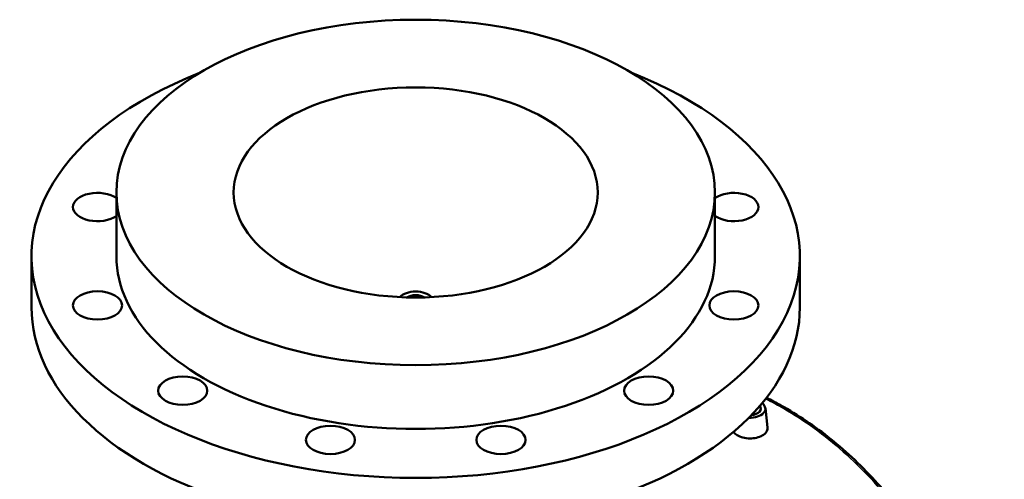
# Model space of a CAD drawing. Header units: millimetres. Extents: x -604 to 1138, y -275 to 909.
# Tile 10 of 10: x 682 to 1123, y 703 to 909. Entities that reach past the tile are written whole.
import ezdxf

# ---------------------------------------------------------------- set-up
doc = ezdxf.new("R2010")
doc.units = ezdxf.units.MM
doc.layers.add('Visible (ANSI)', color=7, linetype='Continuous', lineweight=50)
doc.layers.add('Visible Narrow (ANSI)', color=7, linetype='Continuous', lineweight=35)

msp = doc.modelspace()

# ---------------------------------------------------------------- linework, layer by layer
at = {"layer": 'Visible (ANSI)'}
for p, q in [((725.5, 802.91), (725.5, 831.48)), ((993.5, 802.91), (993.5, 831.48)), ((687.5, 780.04), (687.5, 802.91)), ((1031.5, 780.04), (1031.5, 802.91)), ((1011.06, 731.96), (1011.06, 732.16)), ((1016.04, 734.86), (1016.97, 726.18))]:
    msp.add_line(p, q, dxfattribs=at)
for centre, major_axis in [((859.5, 831.48), (134, 0)), ((859.5, 831.48), (81.5, 0)), ((717.03, 780.87), (11, 0)), ((1001.98, 780.87), (-11, 0)), ((755.21, 742.69), (11, 0)), ((963.8, 742.69), (11, 0)), ((821.33, 720.65), (11, 0)), ((897.68, 720.65), (11, 0))]:
    msp.add_ellipse(centre, major_axis=major_axis, ratio=0.57735, dxfattribs=at)
for centre, major_axis, start_param, end_param in [((859.5, 802.91), (-172, 0), 5.309794, 10.398169), ((717.03, 824.95), (-11, 0), 3.832969, 8.733401), ((1001.98, 824.95), (11, 0), 3.832969, 8.733401), ((859.5, 802.91), (-134, 0), 0, 3.141593), ((859.5, 782.49), (-8, 0), 3.617294, 5.807484), ((859.5, 782.49), (-5.2, 0), 3.865977, 5.558801), ((859.5, 780.04), (-172, 0), 0, 3.141593), ((1009.06, 734.61), (7, 0), 4.652736, 6.944796), ((1009.06, 734.61), (5, 0), 4.860457, 6.737075), ((1009.06, 732.16), (2, 0), 6.105475, 6.837121)]:
    msp.add_ellipse(centre, major_axis=major_axis, ratio=0.57735, start_param=start_param, end_param=end_param, dxfattribs=at)
for points, knots in [([(1123.03, 599.92), (1121.12, 605.49), (1119.1, 611), (1114.81, 621.87), (1112.54, 627.24), (1107.76, 637.79), (1105.25, 642.98), (1099.99, 653.11), (1097.25, 658.04), (1091.56, 667.6), (1088.62, 672.22), (1082.54, 681.11), (1079.42, 685.38), (1073, 693.54), (1069.71, 697.43), (1062.99, 704.83), (1059.56, 708.34), (1052.56, 714.96), (1049, 718.08), (1041.75, 723.91), (1038.07, 726.63), (1030.6, 731.67), (1026.81, 733.99), (1020.83, 737.31), (1018.68, 738.43), (1016.51, 739.49)], [7.067069, 7.067069, 7.067069, 7.067069, 8.825027, 8.825027, 10.582985, 10.582985, 12.340942, 12.340942, 14.089514, 14.089514, 15.814784, 15.814784, 17.513567, 17.513567, 19.185332, 19.185332, 20.831857, 20.831857, 22.456903, 22.456903, 24.065608, 24.065608, 25.663901, 25.663901, 26.554243, 26.554243, 26.554243, 26.554243]), ([(1014.67, 722.59), (1013.97, 722.18), (1013.07, 721.84), (1011.12, 721.39), (1010.06, 721.3), (1008.06, 721.33), (1007, 721.46), (1005.05, 721.95), (1004.16, 722.31), (1002.75, 723.12), (1002.14, 723.63), (1001.73, 724.19), (1001.73, 724.19), (1001.72, 724.19)], [2.391078, 2.391078, 2.391078, 2.391078, 2.690018, 2.690018, 2.988958, 2.988958, 3.287787, 3.287787, 3.586617, 3.586617, 3.885446, 3.885446, 3.887376, 3.887376, 3.887376, 3.887376]), ([(1016.97, 726.18), (1016.98, 726.08), (1016.99, 725.99), (1016.99, 725.3), (1016.79, 724.67), (1015.99, 723.52), (1015.38, 723), (1014.67, 722.59)], [6.5264859, 6.5264859, 6.5264859, 6.5264859, 6.575354, 6.575354, 6.8742938, 6.8742938, 7.1732337, 7.1732337, 7.1732337, 7.1732337])]:
    msp.add_open_spline(points, degree=3, knots=knots, dxfattribs=at)
at = {"layer": 'Visible Narrow (ANSI)'}
msp.add_open_spline([(1016.17, 739.06), (1018.89, 737.72), (1021.59, 736.27), (1024.26, 734.73), (1033.51, 729.39), (1042.43, 722.89), (1059.35, 707.85), (1067.34, 699.3), (1082.52, 680.15), (1089.65, 669.47), (1104.24, 643.93), (1111.32, 628.69), (1119.08, 608.55), (1120.68, 604.16), (1122.2, 599.74)], degree=3, knots=[-26.468237, -26.468237, -26.468237, -26.468237, -25.345742, -25.345742, -25.345742, -21.459858, -21.459858, -17.573979, -17.573979, -13.52331, -13.52331, -8.45957, -8.45957, -7.067069, -7.067069, -7.067069, -7.067069], dxfattribs=at)

doc.saveas('drawing.dxf')
